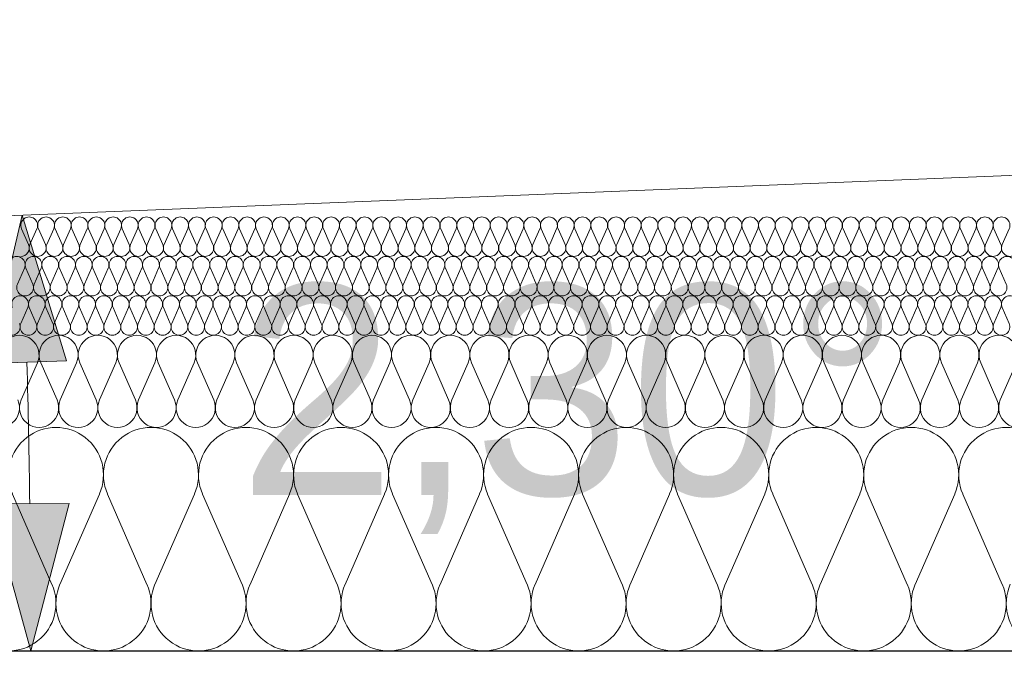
# Model space of a CAD drawing. Extents: x -686885 to -413214, y -23370 to 153194.
# Tile 9 of 145: x -657350 to -656602, y -7972 to -7490. Entities that reach past the tile are written whole.
import ezdxf

# ---------------------------------------------------------------- set-up
doc = ezdxf.new("R2010")
doc.units = 0
doc.header["$MEASUREMENT"] = 0
for name, color, linetype, lineweight in [('Arch stropy_Nr_Pióra__1', 7, 'Continuous', 25), ('INWENT KONST. DREWNIANA_Nr_Pióra__21', 7, 'Continuous', 9), ('INWENT WYMIARY_Nr_Pióra__21', 7, 'Continuous', 9), ('INWENT WYMIARY_Nr_Pióra__5', 7, 'Continuous', 13)]:
    doc.layers.add(name, color=color, linetype=linetype, lineweight=lineweight)
doc.layers.add('Inwent Izolacje', color=7, linetype='Continuous')
doc.layers.add('INWENT WYMIARY', color=7, linetype='Continuous')
doc.layers.add('Inwent Izolacje_Nr_Pióra__2', color=7, linetype='Continuous', lineweight=13, true_color=0x7f7f7f)
doc.styles.add('GENERATED_STYLE_1', font='txt')
doc.dimstyles.new('GENERATED_STYLE__9', dxfattribs={"dimtxt": 160.000002, "dimasz": 110.144928, "dimexe": 0.18, "dimexo": 40, "dimgap": 0.09, "dimtad": 1, "dimtih": 1, "dimtoh": 1, "dimdec": 0, "dimzin": 0, "dimdsep": 46, "dimtxsty": 'GENERATED_STYLE_1', "dimblk": 'ARROWHEAD_5', "dimblk1": 'ARROWHEAD_5', "dimblk2": 'ARROWHEAD_5', "dimcen": 0.09, "dimclrd": 7, "dimclre": 7, "dimclrt": 7, "dimazin": 0, "dimtfac": 1, "dimtdec": 4, "dimtmove": 0, "dimatfit": 3, "dimfxl": 0, "dimtolj": 1, "dimtzin": 0, "dimarcsym": 0})

# ---------------------------------------------------------------- blocks, each defined once
blk = doc.blocks.new('Izolacja cieplna 14_13', base_point=(-647529.55, -7969.58))
at = {"layer": 'Inwent Izolacje_Nr_Pióra__2', "linetype": 'Continuous'}
for p, q in [((-657325.91, -7918.92), (-657355.98, -7850.24)), ((-657289.77, -7850.24), (-657319.84, -7918.92)), ((-657253.64, -7918.92), (-657283.7, -7850.24)), ((-657217.5, -7850.24), (-657247.57, -7918.92)), ((-657181.36, -7918.92), (-657211.43, -7850.24)), ((-657145.22, -7850.24), (-657175.29, -7918.92)), ((-657109.09, -7918.92), (-657139.15, -7850.24)), ((-657072.95, -7850.24), (-657103.01, -7918.92)), ((-657036.81, -7918.92), (-657066.88, -7850.24)), ((-657000.67, -7850.24), (-657030.74, -7918.92)), ((-656964.53, -7918.92), (-656994.6, -7850.24)), ((-656928.4, -7850.24), (-656958.46, -7918.92)), ((-656892.26, -7918.92), (-656922.33, -7850.24)), ((-656856.12, -7850.24), (-656886.19, -7918.92)), ((-656819.98, -7918.92), (-656850.05, -7850.24)), ((-656783.85, -7850.24), (-656813.91, -7918.92)), ((-656747.71, -7918.92), (-656777.77, -7850.24)), ((-656711.57, -7850.24), (-656741.64, -7918.92)), ((-656675.43, -7918.92), (-656705.5, -7850.24)), ((-656639.3, -7850.24), (-656669.36, -7918.92)), ((-656603.16, -7918.92), (-656633.22, -7850.24))]:
    blk.add_line(p, q, dxfattribs=at)
for centre, start_param, end_param in [((-657322.88, -7835.73), 1.158003, 5.125183), ((-657250.6, -7835.73), 1.158003, 5.125183), ((-657178.33, -7835.73), 1.158003, 5.125183), ((-657106.05, -7835.73), 1.158003, 5.125183), ((-657033.77, -7835.73), 1.158003, 5.125183), ((-656961.5, -7835.73), 1.158003, 5.125183), ((-656889.22, -7835.73), 1.158003, 5.125183), ((-656816.95, -7835.73), 1.158003, 5.125183), ((-656744.67, -7835.73), 1.158003, 5.125183), ((-656672.4, -7835.73), 1.158003, 5.125183), ((-656600.12, -7835.73), 1.158003, 5.125183), ((-657359.01, -7933.42), 4.299595, 8.266774), ((-657286.74, -7933.42), 4.299595, 8.266774), ((-657214.46, -7933.42), 4.299595, 8.266774), ((-657142.19, -7933.42), 4.299595, 8.266774), ((-657069.91, -7933.42), 4.299595, 8.266774), ((-656997.64, -7933.42), 4.299595, 8.266774), ((-656925.36, -7933.42), 4.299595, 8.266774), ((-656853.09, -7933.42), 4.299595, 8.266774), ((-656780.81, -7933.42), 4.299595, 8.266774), ((-656708.53, -7933.42), 4.299595, 8.266774), ((-656636.26, -7933.42), 4.299595, 8.266774), ((-656563.98, -7933.42), 4.299595, 8.266774)]:
    blk.add_ellipse(centre, major_axis=(0, -36.15), ratio=0.999515, start_param=start_param, end_param=end_param, dxfattribs=at)
blk = doc.blocks.new('Izolacja cieplna 14_14', base_point=(-648399.55, -7799.58))
at = {"layer": 'Inwent Izolacje_Nr_Pióra__2', "linetype": 'Continuous'}
for p, q in [((-657336.98, -7750.44), (-657349.37, -7778.72)), ((-657322.08, -7778.72), (-657334.47, -7750.44)), ((-657307.19, -7750.44), (-657319.58, -7778.72)), ((-657292.29, -7778.72), (-657304.69, -7750.44)), ((-657277.4, -7750.44), (-657289.79, -7778.72)), ((-657262.51, -7778.72), (-657274.9, -7750.44)), ((-657247.61, -7750.44), (-657260, -7778.72)), ((-657232.72, -7778.72), (-657245.11, -7750.44)), ((-657217.83, -7750.44), (-657230.22, -7778.72)), ((-657202.93, -7778.72), (-657215.32, -7750.44)), ((-657188.04, -7750.44), (-657200.43, -7778.72)), ((-657173.14, -7778.72), (-657185.54, -7750.44)), ((-657158.25, -7750.44), (-657170.64, -7778.72)), ((-657143.36, -7778.72), (-657155.75, -7750.44)), ((-657128.46, -7750.44), (-657140.86, -7778.72)), ((-657113.57, -7778.72), (-657125.96, -7750.44)), ((-657098.68, -7750.44), (-657111.07, -7778.72)), ((-657083.78, -7778.72), (-657096.17, -7750.44)), ((-657068.89, -7750.44), (-657081.28, -7778.72)), ((-657054, -7778.72), (-657066.39, -7750.44)), ((-657039.1, -7750.44), (-657051.49, -7778.72)), ((-657024.21, -7778.72), (-657036.6, -7750.44)), ((-657009.32, -7750.44), (-657021.71, -7778.72)), ((-656994.42, -7778.72), (-657006.81, -7750.44)), ((-656979.53, -7750.44), (-656991.92, -7778.72)), ((-656964.63, -7778.72), (-656977.03, -7750.44)), ((-656949.74, -7750.44), (-656962.13, -7778.72)), ((-656934.85, -7778.72), (-656947.24, -7750.44)), ((-656919.95, -7750.44), (-656932.35, -7778.72)), ((-656905.06, -7778.72), (-656917.45, -7750.44)), ((-656890.17, -7750.44), (-656902.56, -7778.72)), ((-656875.27, -7778.72), (-656887.66, -7750.44)), ((-656860.38, -7750.44), (-656872.77, -7778.72)), ((-656845.49, -7778.72), (-656857.88, -7750.44)), ((-656830.59, -7750.44), (-656842.98, -7778.72)), ((-656815.7, -7778.72), (-656828.09, -7750.44)), ((-656800.8, -7750.44), (-656813.2, -7778.72)), ((-656785.91, -7778.72), (-656798.3, -7750.44)), ((-656771.02, -7750.44), (-656783.41, -7778.72)), ((-656756.12, -7778.72), (-656768.51, -7750.44)), ((-656741.23, -7750.44), (-656753.62, -7778.72)), ((-656726.34, -7778.72), (-656738.73, -7750.44)), ((-656711.44, -7750.44), (-656723.83, -7778.72)), ((-656696.55, -7778.72), (-656708.94, -7750.44)), ((-656681.66, -7750.44), (-656694.05, -7778.72)), ((-656666.76, -7778.72), (-656679.15, -7750.44)), ((-656651.87, -7750.44), (-656664.26, -7778.72)), ((-656636.97, -7778.72), (-656649.37, -7750.44)), ((-656622.08, -7750.44), (-656634.47, -7778.72)), ((-656607.19, -7778.72), (-656619.58, -7750.44)), ((-656592.29, -7750.44), (-656604.69, -7778.72))]:
    blk.add_line(p, q, dxfattribs=at)
for centre, start_param, end_param in [((-657350.62, -7744.47), 2.728799, 6.695979), ((-657320.83, -7744.47), 2.728799, 6.695979), ((-657291.04, -7744.47), 2.728799, 6.695979), ((-657261.26, -7744.47), 2.728799, 6.695979), ((-657231.47, -7744.47), 2.728799, 6.695979), ((-657201.68, -7744.47), 2.728799, 6.695979), ((-657171.89, -7744.47), 2.728799, 6.695979), ((-657142.11, -7744.47), 2.728799, 6.695979), ((-657112.32, -7744.47), 2.728799, 6.695979), ((-657082.53, -7744.47), 2.728799, 6.695979), ((-657052.74, -7744.47), 2.728799, 6.695979), ((-657022.96, -7744.47), 2.728799, 6.695979), ((-656993.17, -7744.47), 2.728799, 6.695979), ((-656963.38, -7744.47), 2.728799, 6.695979), ((-656933.6, -7744.47), 2.728799, 6.695979), ((-656903.81, -7744.47), 2.728799, 6.695979), ((-656874.02, -7744.47), 2.728799, 6.695979), ((-656844.23, -7744.47), 2.728799, 6.695979), ((-656814.45, -7744.47), 2.728799, 6.695979), ((-656784.66, -7744.47), 2.728799, 6.695979), ((-656754.87, -7744.47), 2.728799, 6.695979), ((-656725.09, -7744.47), 2.728799, 6.695979), ((-656695.3, -7744.47), 2.728799, 6.695979), ((-656665.51, -7744.47), 2.728799, 6.695979), ((-656635.72, -7744.47), 2.728799, 6.695979), ((-656605.94, -7744.47), 2.728799, 6.695979), ((-657365.51, -7784.69), 5.870392, 9.837571), ((-657335.72, -7784.69), 5.870392, 9.837571), ((-657305.94, -7784.69), 5.870392, 9.837571), ((-657276.15, -7784.69), 5.870392, 9.837571), ((-657246.36, -7784.69), 5.870392, 9.837571), ((-657216.57, -7784.69), 5.870392, 9.837571), ((-657186.79, -7784.69), 5.870392, 9.837571), ((-657157, -7784.69), 5.870392, 9.837571), ((-657127.21, -7784.69), 5.870392, 9.837571), ((-657097.43, -7784.69), 5.870392, 9.837571), ((-657067.64, -7784.69), 5.870392, 9.837571), ((-657037.85, -7784.69), 5.870392, 9.837571), ((-657008.06, -7784.69), 5.870392, 9.837571), ((-656978.28, -7784.69), 5.870392, 9.837571), ((-656948.49, -7784.69), 5.870392, 9.837571), ((-656918.7, -7784.69), 5.870392, 9.837571), ((-656888.91, -7784.69), 5.870392, 9.837571), ((-656859.13, -7784.69), 5.870392, 9.837571), ((-656829.34, -7784.69), 5.870392, 9.837571), ((-656799.55, -7784.69), 5.870392, 9.837571), ((-656769.77, -7784.69), 5.870392, 9.837571), ((-656739.98, -7784.69), 5.870392, 9.837571), ((-656710.19, -7784.69), 5.870392, 9.837571), ((-656680.4, -7784.69), 5.870392, 9.837571), ((-656650.62, -7784.69), 5.870392, 9.837571), ((-656620.83, -7784.69), 5.870392, 9.837571), ((-656591.04, -7784.69), 5.870392, 9.837571)]:
    blk.add_ellipse(centre, major_axis=(-14.89, 0), ratio=0.999587, start_param=start_param, end_param=end_param, dxfattribs=at)
blk = doc.blocks.new('Izolacja cieplna 14_15', base_point=(-649049.55, -7729.58))
at = {"layer": 'Inwent Izolacje_Nr_Pióra__2', "linetype": 'Continuous'}
for p, q in [((-657344.36, -7708.52), (-657349.67, -7720.64)), ((-657337.98, -7720.64), (-657343.29, -7708.52)), ((-657331.6, -7708.52), (-657336.91, -7720.64)), ((-657325.22, -7720.64), (-657330.53, -7708.52)), ((-657318.84, -7708.52), (-657324.15, -7720.64)), ((-657312.46, -7720.64), (-657317.77, -7708.52)), ((-657306.08, -7708.52), (-657311.39, -7720.64)), ((-657299.7, -7720.64), (-657305.01, -7708.52)), ((-657293.32, -7708.52), (-657298.63, -7720.64)), ((-657286.94, -7720.64), (-657292.25, -7708.52)), ((-657280.56, -7708.52), (-657285.87, -7720.64)), ((-657274.18, -7720.64), (-657279.49, -7708.52)), ((-657267.8, -7708.52), (-657273.11, -7720.64)), ((-657261.42, -7720.64), (-657266.73, -7708.52)), ((-657255.04, -7708.52), (-657260.35, -7720.64)), ((-657248.66, -7720.64), (-657253.97, -7708.52)), ((-657242.28, -7708.52), (-657247.59, -7720.64)), ((-657235.9, -7720.64), (-657241.21, -7708.52)), ((-657229.52, -7708.52), (-657234.83, -7720.64)), ((-657223.14, -7720.64), (-657228.44, -7708.52)), ((-657216.76, -7708.52), (-657222.06, -7720.64)), ((-657210.38, -7720.64), (-657215.68, -7708.52)), ((-657204, -7708.52), (-657209.3, -7720.64)), ((-657197.62, -7720.64), (-657202.92, -7708.52)), ((-657191.24, -7708.52), (-657196.54, -7720.64)), ((-657184.86, -7720.64), (-657190.16, -7708.52)), ((-657178.48, -7708.52), (-657183.78, -7720.64)), ((-657172.09, -7720.64), (-657177.4, -7708.52)), ((-657165.71, -7708.52), (-657171.02, -7720.64)), ((-657159.33, -7720.64), (-657164.64, -7708.52)), ((-657152.95, -7708.52), (-657158.26, -7720.64)), ((-657146.57, -7720.64), (-657151.88, -7708.52)), ((-657140.19, -7708.52), (-657145.5, -7720.64)), ((-657133.81, -7720.64), (-657139.12, -7708.52)), ((-657127.43, -7708.52), (-657132.74, -7720.64)), ((-657121.05, -7720.64), (-657126.36, -7708.52)), ((-657114.67, -7708.52), (-657119.98, -7720.64)), ((-657108.29, -7720.64), (-657113.6, -7708.52)), ((-657101.91, -7708.52), (-657107.22, -7720.64)), ((-657095.53, -7720.64), (-657100.84, -7708.52)), ((-657089.15, -7708.52), (-657094.46, -7720.64)), ((-657082.77, -7720.64), (-657088.08, -7708.52)), ((-657076.39, -7708.52), (-657081.7, -7720.64)), ((-657070.01, -7720.64), (-657075.32, -7708.52)), ((-657063.63, -7708.52), (-657068.94, -7720.64)), ((-657057.25, -7720.64), (-657062.56, -7708.52)), ((-657050.87, -7708.52), (-657056.18, -7720.64)), ((-657044.49, -7720.64), (-657049.8, -7708.52)), ((-657038.11, -7708.52), (-657043.42, -7720.64)), ((-657031.73, -7720.64), (-657037.04, -7708.52)), ((-657025.35, -7708.52), (-657030.66, -7720.64)), ((-657018.97, -7720.64), (-657024.28, -7708.52)), ((-657012.59, -7708.52), (-657017.9, -7720.64)), ((-657006.21, -7720.64), (-657011.52, -7708.52)), ((-656999.83, -7708.52), (-657005.14, -7720.64)), ((-656993.45, -7720.64), (-656998.76, -7708.52)), ((-656987.07, -7708.52), (-656992.38, -7720.64)), ((-656980.69, -7720.64), (-656986, -7708.52)), ((-656974.31, -7708.52), (-656979.62, -7720.64)), ((-656967.93, -7720.64), (-656973.24, -7708.52)), ((-656961.55, -7708.52), (-656966.86, -7720.64)), ((-656955.17, -7720.64), (-656960.48, -7708.52)), ((-656948.79, -7708.52), (-656954.1, -7720.64)), ((-656942.41, -7720.64), (-656947.72, -7708.52)), ((-656936.03, -7708.52), (-656941.34, -7720.64)), ((-656929.65, -7720.64), (-656934.96, -7708.52)), ((-656923.27, -7708.52), (-656928.58, -7720.64)), ((-656916.89, -7720.64), (-656922.19, -7708.52)), ((-656910.51, -7708.52), (-656915.81, -7720.64)), ((-656904.13, -7720.64), (-656909.43, -7708.52)), ((-656897.75, -7708.52), (-656903.05, -7720.64)), ((-656891.37, -7720.64), (-656896.67, -7708.52)), ((-656884.99, -7708.52), (-656890.29, -7720.64)), ((-656878.61, -7720.64), (-656883.91, -7708.52)), ((-656872.23, -7708.52), (-656877.53, -7720.64)), ((-656865.84, -7720.64), (-656871.15, -7708.52)), ((-656859.46, -7708.52), (-656864.77, -7720.64)), ((-656853.08, -7720.64), (-656858.39, -7708.52)), ((-656846.7, -7708.52), (-656852.01, -7720.64)), ((-656840.32, -7720.64), (-656845.63, -7708.52)), ((-656833.94, -7708.52), (-656839.25, -7720.64)), ((-656827.56, -7720.64), (-656832.87, -7708.52)), ((-656821.18, -7708.52), (-656826.49, -7720.64)), ((-656814.8, -7720.64), (-656820.11, -7708.52)), ((-656808.42, -7708.52), (-656813.73, -7720.64)), ((-656802.04, -7720.64), (-656807.35, -7708.52)), ((-656795.66, -7708.52), (-656800.97, -7720.64)), ((-656789.28, -7720.64), (-656794.59, -7708.52)), ((-656782.9, -7708.52), (-656788.21, -7720.64)), ((-656776.52, -7720.64), (-656781.83, -7708.52)), ((-656770.14, -7708.52), (-656775.45, -7720.64)), ((-656763.76, -7720.64), (-656769.07, -7708.52)), ((-656757.38, -7708.52), (-656762.69, -7720.64)), ((-656751, -7720.64), (-656756.31, -7708.52)), ((-656744.62, -7708.52), (-656749.93, -7720.64)), ((-656738.24, -7720.64), (-656743.55, -7708.52)), ((-656731.86, -7708.52), (-656737.17, -7720.64)), ((-656725.48, -7720.64), (-656730.79, -7708.52)), ((-656719.1, -7708.52), (-656724.41, -7720.64)), ((-656712.72, -7720.64), (-656718.03, -7708.52)), ((-656706.34, -7708.52), (-656711.65, -7720.64)), ((-656699.96, -7720.64), (-656705.27, -7708.52)), ((-656693.58, -7708.52), (-656698.89, -7720.64)), ((-656687.2, -7720.64), (-656692.51, -7708.52)), ((-656680.82, -7708.52), (-656686.13, -7720.64)), ((-656674.44, -7720.64), (-656679.75, -7708.52)), ((-656668.06, -7708.52), (-656673.37, -7720.64)), ((-656661.68, -7720.64), (-656666.99, -7708.52)), ((-656655.3, -7708.52), (-656660.61, -7720.64)), ((-656648.92, -7720.64), (-656654.23, -7708.52)), ((-656642.54, -7708.52), (-656647.85, -7720.64)), ((-656636.16, -7720.64), (-656641.47, -7708.52)), ((-656629.78, -7708.52), (-656635.09, -7720.64)), ((-656623.4, -7720.64), (-656628.71, -7708.52)), ((-656617.02, -7708.52), (-656622.33, -7720.64)), ((-656610.64, -7720.64), (-656615.94, -7708.52)), ((-656604.26, -7708.52), (-656609.56, -7720.64)), ((-656597.88, -7720.64), (-656603.18, -7708.52))]:
    blk.add_line(p, q, dxfattribs=at)
for centre, start_param, end_param in [((-657350.2, -7705.96), 1.158003, 5.125183), ((-657337.44, -7705.96), 1.158003, 5.125183), ((-657324.68, -7705.96), 1.158003, 5.125183), ((-657311.92, -7705.96), 1.158003, 5.125183), ((-657299.16, -7705.96), 1.158003, 5.125183), ((-657286.4, -7705.96), 1.158003, 5.125183), ((-657273.64, -7705.96), 1.158003, 5.125183), ((-657260.88, -7705.96), 1.158003, 5.125183), ((-657248.12, -7705.96), 1.158003, 5.125183), ((-657235.36, -7705.96), 1.158003, 5.125183), ((-657222.6, -7705.96), 1.158003, 5.125183), ((-657209.84, -7705.96), 1.158003, 5.125183), ((-657197.08, -7705.96), 1.158003, 5.125183), ((-657184.32, -7705.96), 1.158003, 5.125183), ((-657171.56, -7705.96), 1.158003, 5.125183), ((-657158.8, -7705.96), 1.158003, 5.125183), ((-657146.04, -7705.96), 1.158003, 5.125183), ((-657133.28, -7705.96), 1.158003, 5.125183), ((-657120.52, -7705.96), 1.158003, 5.125183), ((-657107.76, -7705.96), 1.158003, 5.125183), ((-657095, -7705.96), 1.158003, 5.125183), ((-657082.24, -7705.96), 1.158003, 5.125183), ((-657069.48, -7705.96), 1.158003, 5.125183), ((-657056.72, -7705.96), 1.158003, 5.125183), ((-657043.95, -7705.96), 1.158003, 5.125183), ((-657031.19, -7705.96), 1.158003, 5.125183), ((-657018.43, -7705.96), 1.158003, 5.125183), ((-657005.67, -7705.96), 1.158003, 5.125183), ((-656992.91, -7705.96), 1.158003, 5.125183), ((-656980.15, -7705.96), 1.158003, 5.125183), ((-656967.39, -7705.96), 1.158003, 5.125183), ((-656954.63, -7705.96), 1.158003, 5.125183), ((-656941.87, -7705.96), 1.158003, 5.125183), ((-656929.11, -7705.96), 1.158003, 5.125183), ((-656916.35, -7705.96), 1.158003, 5.125183), ((-656903.59, -7705.96), 1.158003, 5.125183), ((-656890.83, -7705.96), 1.158003, 5.125183), ((-656878.07, -7705.96), 1.158003, 5.125183), ((-656865.31, -7705.96), 1.158003, 5.125183), ((-656852.55, -7705.96), 1.158003, 5.125183), ((-656839.79, -7705.96), 1.158003, 5.125183), ((-656827.03, -7705.96), 1.158003, 5.125183), ((-656814.27, -7705.96), 1.158003, 5.125183), ((-656801.51, -7705.96), 1.158003, 5.125183), ((-656788.75, -7705.96), 1.158003, 5.125183), ((-656775.99, -7705.96), 1.158003, 5.125183), ((-656763.23, -7705.96), 1.158003, 5.125183), ((-656750.47, -7705.96), 1.158003, 5.125183), ((-656737.7, -7705.96), 1.158003, 5.125183), ((-656724.94, -7705.96), 1.158003, 5.125183), ((-656712.18, -7705.96), 1.158003, 5.125183), ((-656699.42, -7705.96), 1.158003, 5.125183), ((-656686.66, -7705.96), 1.158003, 5.125183), ((-656673.9, -7705.96), 1.158003, 5.125183), ((-656661.14, -7705.96), 1.158003, 5.125183), ((-656648.38, -7705.96), 1.158003, 5.125183), ((-656635.62, -7705.96), 1.158003, 5.125183), ((-656622.86, -7705.96), 1.158003, 5.125183), ((-656610.1, -7705.96), 1.158003, 5.125183), ((-656597.34, -7705.96), 1.158003, 5.125183), ((-657356.58, -7723.2), 4.299595, 8.266774), ((-657343.82, -7723.2), 4.299595, 8.266774), ((-657331.06, -7723.2), 4.299595, 8.266774), ((-657318.3, -7723.2), 4.299595, 8.266774), ((-657305.54, -7723.2), 4.299595, 8.266774), ((-657292.78, -7723.2), 4.299595, 8.266774), ((-657280.02, -7723.2), 4.299595, 8.266774), ((-657267.26, -7723.2), 4.299595, 8.266774), ((-657254.5, -7723.2), 4.299595, 8.266774), ((-657241.74, -7723.2), 4.299595, 8.266774), ((-657228.98, -7723.2), 4.299595, 8.266774), ((-657216.22, -7723.2), 4.299595, 8.266774), ((-657203.46, -7723.2), 4.299595, 8.266774), ((-657190.7, -7723.2), 4.299595, 8.266774), ((-657177.94, -7723.2), 4.299595, 8.266774), ((-657165.18, -7723.2), 4.299595, 8.266774), ((-657152.42, -7723.2), 4.299595, 8.266774), ((-657139.66, -7723.2), 4.299595, 8.266774), ((-657126.9, -7723.2), 4.299595, 8.266774), ((-657114.14, -7723.2), 4.299595, 8.266774), ((-657101.38, -7723.2), 4.299595, 8.266774), ((-657088.62, -7723.2), 4.299595, 8.266774), ((-657075.86, -7723.2), 4.299595, 8.266774), ((-657063.1, -7723.2), 4.299595, 8.266774), ((-657050.33, -7723.2), 4.299595, 8.266774), ((-657037.57, -7723.2), 4.299595, 8.266774), ((-657024.81, -7723.2), 4.299595, 8.266774), ((-657012.05, -7723.2), 4.299595, 8.266774), ((-656999.29, -7723.2), 4.299595, 8.266774), ((-656986.53, -7723.2), 4.299595, 8.266774), ((-656973.77, -7723.2), 4.299595, 8.266774), ((-656961.01, -7723.2), 4.299595, 8.266774), ((-656948.25, -7723.2), 4.299595, 8.266774), ((-656935.49, -7723.2), 4.299595, 8.266774), ((-656922.73, -7723.2), 4.299595, 8.266774), ((-656909.97, -7723.2), 4.299595, 8.266774), ((-656897.21, -7723.2), 4.299595, 8.266774), ((-656884.45, -7723.2), 4.299595, 8.266774), ((-656871.69, -7723.2), 4.299595, 8.266774), ((-656858.93, -7723.2), 4.299595, 8.266774), ((-656846.17, -7723.2), 4.299595, 8.266774), ((-656833.41, -7723.2), 4.299595, 8.266774), ((-656820.65, -7723.2), 4.299595, 8.266774), ((-656807.89, -7723.2), 4.299595, 8.266774), ((-656795.13, -7723.2), 4.299595, 8.266774), ((-656782.37, -7723.2), 4.299595, 8.266774), ((-656769.61, -7723.2), 4.299595, 8.266774), ((-656756.85, -7723.2), 4.299595, 8.266774), ((-656744.08, -7723.2), 4.299595, 8.266774), ((-656731.32, -7723.2), 4.299595, 8.266774), ((-656718.56, -7723.2), 4.299595, 8.266774), ((-656705.8, -7723.2), 4.299595, 8.266774), ((-656693.04, -7723.2), 4.299595, 8.266774), ((-656680.28, -7723.2), 4.299595, 8.266774), ((-656667.52, -7723.2), 4.299595, 8.266774), ((-656654.76, -7723.2), 4.299595, 8.266774), ((-656642, -7723.2), 4.299595, 8.266774), ((-656629.24, -7723.2), 4.299595, 8.266774), ((-656616.48, -7723.2), 4.299595, 8.266774), ((-656603.72, -7723.2), 4.299595, 8.266774)]:
    blk.add_ellipse(centre, major_axis=(0, -6.38), ratio=0.999979, start_param=start_param, end_param=end_param, dxfattribs=at)
blk = doc.blocks.new('Izolacja cieplna 14_16', base_point=(-649699.55, -7699.58))
at = {"layer": 'Inwent Izolacje_Nr_Pióra__2', "linetype": 'Continuous'}
for p, q in [((-657346.9, -7678.52), (-657352.21, -7690.64)), ((-657340.52, -7690.64), (-657345.83, -7678.52)), ((-657334.13, -7678.52), (-657339.44, -7690.64)), ((-657327.75, -7690.64), (-657333.06, -7678.52)), ((-657321.37, -7678.52), (-657326.68, -7690.64)), ((-657314.98, -7690.64), (-657320.29, -7678.52)), ((-657308.6, -7678.52), (-657313.91, -7690.64)), ((-657302.22, -7690.64), (-657307.53, -7678.52)), ((-657295.83, -7678.52), (-657301.15, -7690.64)), ((-657289.45, -7690.64), (-657294.76, -7678.52)), ((-657283.07, -7678.52), (-657288.38, -7690.64)), ((-657276.69, -7690.64), (-657282, -7678.52)), ((-657270.3, -7678.52), (-657275.61, -7690.64)), ((-657263.92, -7690.64), (-657269.23, -7678.52)), ((-657257.54, -7678.52), (-657262.85, -7690.64)), ((-657251.15, -7690.64), (-657256.46, -7678.52)), ((-657244.77, -7678.52), (-657250.08, -7690.64)), ((-657238.39, -7690.64), (-657243.7, -7678.52)), ((-657232, -7678.52), (-657237.32, -7690.64)), ((-657225.62, -7690.64), (-657230.93, -7678.52)), ((-657219.24, -7678.52), (-657224.55, -7690.64)), ((-657212.86, -7690.64), (-657218.17, -7678.52)), ((-657206.47, -7678.52), (-657211.78, -7690.64)), ((-657200.09, -7690.64), (-657205.4, -7678.52)), ((-657193.71, -7678.52), (-657199.02, -7690.64)), ((-657187.32, -7690.64), (-657192.63, -7678.52)), ((-657180.94, -7678.52), (-657186.25, -7690.64)), ((-657174.56, -7690.64), (-657179.87, -7678.52)), ((-657168.18, -7678.52), (-657173.49, -7690.64)), ((-657161.79, -7690.64), (-657167.1, -7678.52)), ((-657155.41, -7678.52), (-657160.72, -7690.64)), ((-657149.03, -7690.64), (-657154.34, -7678.52)), ((-657142.64, -7678.52), (-657147.95, -7690.64)), ((-657136.26, -7690.64), (-657141.57, -7678.52)), ((-657129.88, -7678.52), (-657135.19, -7690.64)), ((-657123.49, -7690.64), (-657128.8, -7678.52)), ((-657117.11, -7678.52), (-657122.42, -7690.64)), ((-657110.73, -7690.64), (-657116.04, -7678.52)), ((-657104.35, -7678.52), (-657109.66, -7690.64)), ((-657097.96, -7690.64), (-657103.27, -7678.52)), ((-657091.58, -7678.52), (-657096.89, -7690.64)), ((-657085.2, -7690.64), (-657090.51, -7678.52)), ((-657078.81, -7678.52), (-657084.12, -7690.64)), ((-657072.43, -7690.64), (-657077.74, -7678.52)), ((-657066.05, -7678.52), (-657071.36, -7690.64)), ((-657059.66, -7690.64), (-657064.97, -7678.52)), ((-657053.28, -7678.52), (-657058.59, -7690.64)), ((-657046.9, -7690.64), (-657052.21, -7678.52)), ((-657040.52, -7678.52), (-657045.83, -7690.64)), ((-657034.13, -7690.64), (-657039.44, -7678.52)), ((-657027.75, -7678.52), (-657033.06, -7690.64)), ((-657021.37, -7690.64), (-657026.68, -7678.52)), ((-657014.98, -7678.52), (-657020.29, -7690.64)), ((-657008.6, -7690.64), (-657013.91, -7678.52)), ((-657002.22, -7678.52), (-657007.53, -7690.64)), ((-656995.83, -7690.64), (-657001.15, -7678.52)), ((-656989.45, -7678.52), (-656994.76, -7690.64)), ((-656983.07, -7690.64), (-656988.38, -7678.52)), ((-656976.69, -7678.52), (-656982, -7690.64)), ((-656970.3, -7690.64), (-656975.61, -7678.52)), ((-656963.92, -7678.52), (-656969.23, -7690.64)), ((-656957.54, -7690.64), (-656962.85, -7678.52)), ((-656951.15, -7678.52), (-656956.46, -7690.64)), ((-656944.77, -7690.64), (-656950.08, -7678.52)), ((-656938.39, -7678.52), (-656943.7, -7690.64)), ((-656932, -7690.64), (-656937.32, -7678.52)), ((-656925.62, -7678.52), (-656930.93, -7690.64)), ((-656919.24, -7690.64), (-656924.55, -7678.52)), ((-656912.86, -7678.52), (-656918.17, -7690.64)), ((-656906.47, -7690.64), (-656911.78, -7678.52)), ((-656900.09, -7678.52), (-656905.4, -7690.64)), ((-656893.71, -7690.64), (-656899.02, -7678.52)), ((-656887.32, -7678.52), (-656892.63, -7690.64)), ((-656880.94, -7690.64), (-656886.25, -7678.52)), ((-656874.56, -7678.52), (-656879.87, -7690.64)), ((-656868.17, -7690.64), (-656873.49, -7678.52)), ((-656861.79, -7678.52), (-656867.1, -7690.64)), ((-656855.41, -7690.64), (-656860.72, -7678.52)), ((-656849.03, -7678.52), (-656854.34, -7690.64)), ((-656842.64, -7690.64), (-656847.95, -7678.52)), ((-656836.26, -7678.52), (-656841.57, -7690.64)), ((-656829.88, -7690.64), (-656835.19, -7678.52)), ((-656823.49, -7678.52), (-656828.8, -7690.64)), ((-656817.11, -7690.64), (-656822.42, -7678.52)), ((-656810.73, -7678.52), (-656816.04, -7690.64)), ((-656804.35, -7690.64), (-656809.66, -7678.52)), ((-656797.96, -7678.52), (-656803.27, -7690.64)), ((-656791.58, -7690.64), (-656796.89, -7678.52)), ((-656785.2, -7678.52), (-656790.51, -7690.64)), ((-656778.81, -7690.64), (-656784.12, -7678.52)), ((-656772.43, -7678.52), (-656777.74, -7690.64)), ((-656766.05, -7690.64), (-656771.36, -7678.52)), ((-656759.66, -7678.52), (-656764.97, -7690.64)), ((-656753.28, -7690.64), (-656758.59, -7678.52)), ((-656746.9, -7678.52), (-656752.21, -7690.64)), ((-656740.52, -7690.64), (-656745.83, -7678.52)), ((-656734.13, -7678.52), (-656739.44, -7690.64)), ((-656727.75, -7690.64), (-656733.06, -7678.52)), ((-656721.37, -7678.52), (-656726.68, -7690.64)), ((-656714.98, -7690.64), (-656720.29, -7678.52)), ((-656708.6, -7678.52), (-656713.91, -7690.64)), ((-656702.22, -7690.64), (-656707.53, -7678.52)), ((-656695.83, -7678.52), (-656701.15, -7690.64)), ((-656689.45, -7690.64), (-656694.76, -7678.52)), ((-656683.07, -7678.52), (-656688.38, -7690.64)), ((-656676.69, -7690.64), (-656682, -7678.52)), ((-656670.3, -7678.52), (-656675.61, -7690.64)), ((-656663.92, -7690.64), (-656669.23, -7678.52)), ((-656657.54, -7678.52), (-656662.85, -7690.64)), ((-656651.15, -7690.64), (-656656.46, -7678.52)), ((-656644.77, -7678.52), (-656650.08, -7690.64)), ((-656638.39, -7690.64), (-656643.7, -7678.52)), ((-656632, -7678.52), (-656637.32, -7690.64)), ((-656625.62, -7690.64), (-656630.93, -7678.52)), ((-656619.24, -7678.52), (-656624.55, -7690.64)), ((-656612.86, -7690.64), (-656618.17, -7678.52)), ((-656606.47, -7678.52), (-656611.78, -7690.64)), ((-656600.09, -7690.64), (-656605.4, -7678.52))]:
    blk.add_line(p, q, dxfattribs=at)
for centre, start_param, end_param in [((-657352.75, -7675.96), 2.728799, 6.695979), ((-657339.98, -7675.96), 2.728799, 6.695979), ((-657327.21, -7675.96), 2.728799, 6.695979), ((-657314.45, -7675.96), 2.728799, 6.695979), ((-657301.68, -7675.96), 2.728799, 6.695979), ((-657288.92, -7675.96), 2.728799, 6.695979), ((-657276.15, -7675.96), 2.728799, 6.695979), ((-657263.38, -7675.96), 2.728799, 6.695979), ((-657250.62, -7675.96), 2.728799, 6.695979), ((-657237.85, -7675.96), 2.728799, 6.695979), ((-657225.09, -7675.96), 2.728799, 6.695979), ((-657212.32, -7675.96), 2.728799, 6.695979), ((-657199.55, -7675.96), 2.728799, 6.695979), ((-657186.79, -7675.96), 2.728799, 6.695979), ((-657174.02, -7675.96), 2.728799, 6.695979), ((-657161.26, -7675.96), 2.728799, 6.695979), ((-657148.49, -7675.96), 2.728799, 6.695979), ((-657135.72, -7675.96), 2.728799, 6.695979), ((-657122.96, -7675.96), 2.728799, 6.695979), ((-657110.19, -7675.96), 2.728799, 6.695979), ((-657097.43, -7675.96), 2.728799, 6.695979), ((-657084.66, -7675.96), 2.728799, 6.695979), ((-657071.89, -7675.96), 2.728799, 6.695979), ((-657059.13, -7675.96), 2.728799, 6.695979), ((-657046.36, -7675.96), 2.728799, 6.695979), ((-657033.6, -7675.96), 2.728799, 6.695979), ((-657020.83, -7675.96), 2.728799, 6.695979), ((-657008.06, -7675.96), 2.728799, 6.695979), ((-656995.3, -7675.96), 2.728799, 6.695979), ((-656982.53, -7675.96), 2.728799, 6.695979), ((-656969.77, -7675.96), 2.728799, 6.695979), ((-656957, -7675.96), 2.728799, 6.695979), ((-656944.23, -7675.96), 2.728799, 6.695979), ((-656931.47, -7675.96), 2.728799, 6.695979), ((-656918.7, -7675.96), 2.728799, 6.695979), ((-656905.94, -7675.96), 2.728799, 6.695979), ((-656893.17, -7675.96), 2.728799, 6.695979), ((-656880.4, -7675.96), 2.728799, 6.695979), ((-656867.64, -7675.96), 2.728799, 6.695979), ((-656854.87, -7675.96), 2.728799, 6.695979), ((-656842.11, -7675.96), 2.728799, 6.695979), ((-656829.34, -7675.96), 2.728799, 6.695979), ((-656816.57, -7675.96), 2.728799, 6.695979), ((-656803.81, -7675.96), 2.728799, 6.695979), ((-656791.04, -7675.96), 2.728799, 6.695979), ((-656778.28, -7675.96), 2.728799, 6.695979), ((-656765.51, -7675.96), 2.728799, 6.695979), ((-656752.75, -7675.96), 2.728799, 6.695979), ((-656739.98, -7675.96), 2.728799, 6.695979), ((-656727.21, -7675.96), 2.728799, 6.695979), ((-656714.45, -7675.96), 2.728799, 6.695979), ((-656701.68, -7675.96), 2.728799, 6.695979), ((-656688.92, -7675.96), 2.728799, 6.695979), ((-656676.15, -7675.96), 2.728799, 6.695979), ((-656663.38, -7675.96), 2.728799, 6.695979), ((-656650.62, -7675.96), 2.728799, 6.695979), ((-656637.85, -7675.96), 2.728799, 6.695979), ((-656625.09, -7675.96), 2.728799, 6.695979), ((-656612.32, -7675.96), 2.728799, 6.695979), ((-656599.55, -7675.96), 2.728799, 6.695979), ((-657346.36, -7693.2), 5.870392, 9.837571), ((-657333.6, -7693.2), 5.870392, 9.837571), ((-657320.83, -7693.2), 5.870392, 9.837571), ((-657308.06, -7693.2), 5.870392, 9.837571), ((-657295.3, -7693.2), 5.870392, 9.837571), ((-657282.53, -7693.2), 5.870392, 9.837571), ((-657269.77, -7693.2), 5.870392, 9.837571), ((-657257, -7693.2), 5.870392, 9.837571), ((-657244.23, -7693.2), 5.870392, 9.837571), ((-657231.47, -7693.2), 5.870392, 9.837571), ((-657218.7, -7693.2), 5.870392, 9.837571), ((-657205.94, -7693.2), 5.870392, 9.837571), ((-657193.17, -7693.2), 5.870392, 9.837571), ((-657180.4, -7693.2), 5.870392, 9.837571), ((-657167.64, -7693.2), 5.870392, 9.837571), ((-657154.87, -7693.2), 5.870392, 9.837571), ((-657142.11, -7693.2), 5.870392, 9.837571), ((-657129.34, -7693.2), 5.870392, 9.837571), ((-657116.57, -7693.2), 5.870392, 9.837571), ((-657103.81, -7693.2), 5.870392, 9.837571), ((-657091.04, -7693.2), 5.870392, 9.837571), ((-657078.28, -7693.2), 5.870392, 9.837571), ((-657065.51, -7693.2), 5.870392, 9.837571), ((-657052.75, -7693.2), 5.870392, 9.837571), ((-657039.98, -7693.2), 5.870392, 9.837571), ((-657027.21, -7693.2), 5.870392, 9.837571), ((-657014.45, -7693.2), 5.870392, 9.837571), ((-657001.68, -7693.2), 5.870392, 9.837571), ((-656988.92, -7693.2), 5.870392, 9.837571), ((-656976.15, -7693.2), 5.870392, 9.837571), ((-656963.38, -7693.2), 5.870392, 9.837571), ((-656950.62, -7693.2), 5.870392, 9.837571), ((-656937.85, -7693.2), 5.870392, 9.837571), ((-656925.09, -7693.2), 5.870392, 9.837571), ((-656912.32, -7693.2), 5.870392, 9.837571), ((-656899.55, -7693.2), 5.870392, 9.837571), ((-656886.79, -7693.2), 5.870392, 9.837571), ((-656874.02, -7693.2), 5.870392, 9.837571), ((-656861.26, -7693.2), 5.870392, 9.837571), ((-656848.49, -7693.2), 5.870392, 9.837571), ((-656835.72, -7693.2), 5.870392, 9.837571), ((-656822.96, -7693.2), 5.870392, 9.837571), ((-656810.19, -7693.2), 5.870392, 9.837571), ((-656797.43, -7693.2), 5.870392, 9.837571), ((-656784.66, -7693.2), 5.870392, 9.837571), ((-656771.89, -7693.2), 5.870392, 9.837571), ((-656759.13, -7693.2), 5.870392, 9.837571), ((-656746.36, -7693.2), 5.870392, 9.837571), ((-656733.6, -7693.2), 5.870392, 9.837571), ((-656720.83, -7693.2), 5.870392, 9.837571), ((-656708.06, -7693.2), 5.870392, 9.837571), ((-656695.3, -7693.2), 5.870392, 9.837571), ((-656682.53, -7693.2), 5.870392, 9.837571), ((-656669.77, -7693.2), 5.870392, 9.837571), ((-656657, -7693.2), 5.870392, 9.837571), ((-656644.23, -7693.2), 5.870392, 9.837571), ((-656631.47, -7693.2), 5.870392, 9.837571), ((-656618.7, -7693.2), 5.870392, 9.837571), ((-656605.94, -7693.2), 5.870392, 9.837571)]:
    blk.add_ellipse(centre, major_axis=(-6.38, 0), ratio=0.999587, start_param=start_param, end_param=end_param, dxfattribs=at)
blk = doc.blocks.new('Izolacja cieplna 14_17', base_point=(-650349.55, -7669.58))
at = {"layer": 'Inwent Izolacje_Nr_Pióra__2', "linetype": 'Continuous'}
for p, q in [((-657343.71, -7660.64), (-657349.02, -7648.52)), ((-657337.34, -7648.52), (-657342.64, -7660.64)), ((-657330.96, -7660.64), (-657336.27, -7648.52)), ((-657324.59, -7648.52), (-657329.89, -7660.64)), ((-657318.21, -7660.64), (-657323.52, -7648.52)), ((-657311.84, -7648.52), (-657317.14, -7660.64)), ((-657305.46, -7660.64), (-657310.77, -7648.52)), ((-657299.09, -7648.52), (-657304.39, -7660.64)), ((-657292.71, -7660.64), (-657298.02, -7648.52)), ((-657286.34, -7648.52), (-657291.64, -7660.64)), ((-657279.96, -7660.64), (-657285.27, -7648.52)), ((-657273.59, -7648.52), (-657278.89, -7660.64)), ((-657267.21, -7660.64), (-657272.52, -7648.52)), ((-657260.84, -7648.52), (-657266.14, -7660.64)), ((-657254.46, -7660.64), (-657259.76, -7648.52)), ((-657248.09, -7648.52), (-657253.39, -7660.64)), ((-657241.71, -7660.64), (-657247.01, -7648.52)), ((-657235.34, -7648.52), (-657240.64, -7660.64)), ((-657228.96, -7660.64), (-657234.26, -7648.52)), ((-657222.58, -7648.52), (-657227.89, -7660.64)), ((-657216.21, -7660.64), (-657221.51, -7648.52)), ((-657209.83, -7648.52), (-657215.14, -7660.64)), ((-657203.46, -7660.64), (-657208.76, -7648.52)), ((-657197.08, -7648.52), (-657202.39, -7660.64)), ((-657190.71, -7660.64), (-657196.01, -7648.52)), ((-657184.33, -7648.52), (-657189.64, -7660.64)), ((-657177.96, -7660.64), (-657183.26, -7648.52)), ((-657171.58, -7648.52), (-657176.89, -7660.64)), ((-657165.21, -7660.64), (-657170.51, -7648.52)), ((-657158.83, -7648.52), (-657164.14, -7660.64)), ((-657152.46, -7660.64), (-657157.76, -7648.52)), ((-657146.08, -7648.52), (-657151.39, -7660.64)), ((-657139.71, -7660.64), (-657145.01, -7648.52)), ((-657133.33, -7648.52), (-657138.64, -7660.64)), ((-657126.96, -7660.64), (-657132.26, -7648.52)), ((-657120.58, -7648.52), (-657125.89, -7660.64)), ((-657114.21, -7660.64), (-657119.51, -7648.52)), ((-657107.83, -7648.52), (-657113.13, -7660.64)), ((-657101.46, -7660.64), (-657106.76, -7648.52)), ((-657095.08, -7648.52), (-657100.38, -7660.64)), ((-657088.7, -7660.64), (-657094.01, -7648.52)), ((-657082.33, -7648.52), (-657087.63, -7660.64)), ((-657075.95, -7660.64), (-657081.26, -7648.52)), ((-657069.58, -7648.52), (-657074.88, -7660.64)), ((-657063.2, -7660.64), (-657068.51, -7648.52)), ((-657056.83, -7648.52), (-657062.13, -7660.64)), ((-657050.45, -7660.64), (-657055.76, -7648.52)), ((-657044.08, -7648.52), (-657049.38, -7660.64)), ((-657037.7, -7660.64), (-657043.01, -7648.52)), ((-657031.33, -7648.52), (-657036.63, -7660.64)), ((-657024.95, -7660.64), (-657030.26, -7648.52)), ((-657018.58, -7648.52), (-657023.88, -7660.64)), ((-657012.2, -7660.64), (-657017.51, -7648.52)), ((-657005.83, -7648.52), (-657011.13, -7660.64)), ((-656999.45, -7660.64), (-657004.76, -7648.52)), ((-656993.08, -7648.52), (-656998.38, -7660.64)), ((-656986.7, -7660.64), (-656992.01, -7648.52)), ((-656980.33, -7648.52), (-656985.63, -7660.64)), ((-656973.95, -7660.64), (-656979.25, -7648.52)), ((-656967.58, -7648.52), (-656972.88, -7660.64)), ((-656961.2, -7660.64), (-656966.5, -7648.52)), ((-656954.83, -7648.52), (-656960.13, -7660.64)), ((-656948.45, -7660.64), (-656953.75, -7648.52)), ((-656942.07, -7648.52), (-656947.38, -7660.64)), ((-656935.7, -7660.64), (-656941, -7648.52)), ((-656929.32, -7648.52), (-656934.63, -7660.64)), ((-656922.95, -7660.64), (-656928.25, -7648.52)), ((-656916.57, -7648.52), (-656921.88, -7660.64)), ((-656910.2, -7660.64), (-656915.5, -7648.52)), ((-656903.82, -7648.52), (-656909.13, -7660.64)), ((-656897.45, -7660.64), (-656902.75, -7648.52)), ((-656891.07, -7648.52), (-656896.38, -7660.64)), ((-656884.7, -7660.64), (-656890, -7648.52)), ((-656878.32, -7648.52), (-656883.63, -7660.64)), ((-656871.95, -7660.64), (-656877.25, -7648.52)), ((-656865.57, -7648.52), (-656870.88, -7660.64)), ((-656859.2, -7660.64), (-656864.5, -7648.52)), ((-656852.82, -7648.52), (-656858.13, -7660.64)), ((-656846.45, -7660.64), (-656851.75, -7648.52)), ((-656840.07, -7648.52), (-656845.38, -7660.64)), ((-656833.7, -7660.64), (-656839, -7648.52)), ((-656827.32, -7648.52), (-656832.62, -7660.64)), ((-656820.95, -7660.64), (-656826.25, -7648.52)), ((-656814.57, -7648.52), (-656819.87, -7660.64)), ((-656808.19, -7660.64), (-656813.5, -7648.52)), ((-656801.82, -7648.52), (-656807.12, -7660.64)), ((-656795.44, -7660.64), (-656800.75, -7648.52)), ((-656789.07, -7648.52), (-656794.37, -7660.64)), ((-656782.69, -7660.64), (-656788, -7648.52)), ((-656776.32, -7648.52), (-656781.62, -7660.64)), ((-656769.94, -7660.64), (-656775.25, -7648.52)), ((-656763.57, -7648.52), (-656768.87, -7660.64)), ((-656757.19, -7660.64), (-656762.5, -7648.52)), ((-656750.82, -7648.52), (-656756.12, -7660.64)), ((-656744.44, -7660.64), (-656749.75, -7648.52)), ((-656738.07, -7648.52), (-656743.37, -7660.64)), ((-656731.69, -7660.64), (-656737, -7648.52)), ((-656725.32, -7648.52), (-656730.62, -7660.64)), ((-656718.94, -7660.64), (-656724.25, -7648.52)), ((-656712.57, -7648.52), (-656717.87, -7660.64)), ((-656706.19, -7660.64), (-656711.5, -7648.52)), ((-656699.82, -7648.52), (-656705.12, -7660.64)), ((-656693.44, -7660.64), (-656698.74, -7648.52)), ((-656687.07, -7648.52), (-656692.37, -7660.64)), ((-656680.69, -7660.64), (-656685.99, -7648.52)), ((-656674.32, -7648.52), (-656679.62, -7660.64)), ((-656667.94, -7660.64), (-656673.24, -7648.52)), ((-656661.56, -7648.52), (-656666.87, -7660.64)), ((-656655.19, -7660.64), (-656660.49, -7648.52)), ((-656648.81, -7648.52), (-656654.12, -7660.64)), ((-656642.44, -7660.64), (-656647.74, -7648.52)), ((-656636.06, -7648.52), (-656641.37, -7660.64)), ((-656629.69, -7660.64), (-656634.99, -7648.52)), ((-656623.31, -7648.52), (-656628.62, -7660.64)), ((-656616.94, -7660.64), (-656622.24, -7648.52)), ((-656610.56, -7648.52), (-656615.87, -7660.64)), ((-656604.19, -7660.64), (-656609.49, -7648.52)), ((-656597.81, -7648.52), (-656603.12, -7660.64))]:
    blk.add_line(p, q, dxfattribs=at)
for centre, start_param, end_param in [((-657343.18, -7645.96), 1.158003, 5.125183), ((-657330.43, -7645.96), 1.158003, 5.125183), ((-657317.68, -7645.96), 1.158003, 5.125183), ((-657304.93, -7645.96), 1.158003, 5.125183), ((-657292.18, -7645.96), 1.158003, 5.125183), ((-657279.43, -7645.96), 1.158003, 5.125183), ((-657266.68, -7645.96), 1.158003, 5.125183), ((-657253.93, -7645.96), 1.158003, 5.125183), ((-657241.17, -7645.96), 1.158003, 5.125183), ((-657228.42, -7645.96), 1.158003, 5.125183), ((-657215.67, -7645.96), 1.158003, 5.125183), ((-657202.92, -7645.96), 1.158003, 5.125183), ((-657190.17, -7645.96), 1.158003, 5.125183), ((-657177.42, -7645.96), 1.158003, 5.125183), ((-657164.67, -7645.96), 1.158003, 5.125183), ((-657151.92, -7645.96), 1.158003, 5.125183), ((-657139.17, -7645.96), 1.158003, 5.125183), ((-657126.42, -7645.96), 1.158003, 5.125183), ((-657113.67, -7645.96), 1.158003, 5.125183), ((-657100.92, -7645.96), 1.158003, 5.125183), ((-657088.17, -7645.96), 1.158003, 5.125183), ((-657075.42, -7645.96), 1.158003, 5.125183), ((-657062.67, -7645.96), 1.158003, 5.125183), ((-657049.92, -7645.96), 1.158003, 5.125183), ((-657037.17, -7645.96), 1.158003, 5.125183), ((-657024.42, -7645.96), 1.158003, 5.125183), ((-657011.67, -7645.96), 1.158003, 5.125183), ((-656998.92, -7645.96), 1.158003, 5.125183), ((-656986.17, -7645.96), 1.158003, 5.125183), ((-656973.42, -7645.96), 1.158003, 5.125183), ((-656960.66, -7645.96), 1.158003, 5.125183), ((-656947.91, -7645.96), 1.158003, 5.125183), ((-656935.16, -7645.96), 1.158003, 5.125183), ((-656922.41, -7645.96), 1.158003, 5.125183), ((-656909.66, -7645.96), 1.158003, 5.125183), ((-656896.91, -7645.96), 1.158003, 5.125183), ((-656884.16, -7645.96), 1.158003, 5.125183), ((-656871.41, -7645.96), 1.158003, 5.125183), ((-656858.66, -7645.96), 1.158003, 5.125183), ((-656845.91, -7645.96), 1.158003, 5.125183), ((-656833.16, -7645.96), 1.158003, 5.125183), ((-656820.41, -7645.96), 1.158003, 5.125183), ((-656807.66, -7645.96), 1.158003, 5.125183), ((-656794.91, -7645.96), 1.158003, 5.125183), ((-656782.16, -7645.96), 1.158003, 5.125183), ((-656769.41, -7645.96), 1.158003, 5.125183), ((-656756.66, -7645.96), 1.158003, 5.125183), ((-656743.91, -7645.96), 1.158003, 5.125183), ((-656731.16, -7645.96), 1.158003, 5.125183), ((-656718.41, -7645.96), 1.158003, 5.125183), ((-656705.66, -7645.96), 1.158003, 5.125183), ((-656692.91, -7645.96), 1.158003, 5.125183), ((-656680.15, -7645.96), 1.158003, 5.125183), ((-656667.4, -7645.96), 1.158003, 5.125183), ((-656654.65, -7645.96), 1.158003, 5.125183), ((-656641.9, -7645.96), 1.158003, 5.125183), ((-656629.15, -7645.96), 1.158003, 5.125183), ((-656616.4, -7645.96), 1.158003, 5.125183), ((-656603.65, -7645.96), 1.158003, 5.125183), ((-657349.55, -7663.2), 0, 1.983589), ((-657336.8, -7663.2), 4.299595, 8.266774), ((-657324.05, -7663.2), 4.299595, 8.266774), ((-657311.3, -7663.2), 4.299595, 8.266774), ((-657298.55, -7663.2), 4.299595, 8.266774), ((-657285.8, -7663.2), 4.299595, 8.266774), ((-657273.05, -7663.2), 4.299595, 8.266774), ((-657260.3, -7663.2), 4.299595, 8.266774), ((-657247.55, -7663.2), 4.299595, 8.266774), ((-657234.8, -7663.2), 4.299595, 8.266774), ((-657222.05, -7663.2), 4.299595, 8.266774), ((-657209.3, -7663.2), 4.299595, 8.266774), ((-657196.55, -7663.2), 4.299595, 8.266774), ((-657183.8, -7663.2), 4.299595, 8.266774), ((-657171.05, -7663.2), 4.299595, 8.266774), ((-657158.3, -7663.2), 4.299595, 8.266774), ((-657145.55, -7663.2), 4.299595, 8.266774), ((-657132.8, -7663.2), 4.299595, 8.266774), ((-657120.05, -7663.2), 4.299595, 8.266774), ((-657107.29, -7663.2), 4.299595, 8.266774), ((-657094.54, -7663.2), 4.299595, 8.266774), ((-657081.79, -7663.2), 4.299595, 8.266774), ((-657069.04, -7663.2), 4.299595, 8.266774), ((-657056.29, -7663.2), 4.299595, 8.266774), ((-657043.54, -7663.2), 4.299595, 8.266774), ((-657030.79, -7663.2), 4.299595, 8.266774), ((-657018.04, -7663.2), 4.299595, 8.266774), ((-657005.29, -7663.2), 4.299595, 8.266774), ((-656992.54, -7663.2), 4.299595, 8.266774), ((-656979.79, -7663.2), 4.299595, 8.266774), ((-656967.04, -7663.2), 4.299595, 8.266774), ((-656954.29, -7663.2), 4.299595, 8.266774), ((-656941.54, -7663.2), 4.299595, 8.266774), ((-656928.79, -7663.2), 4.299595, 8.266774), ((-656916.04, -7663.2), 4.299595, 8.266774), ((-656903.29, -7663.2), 4.299595, 8.266774), ((-656890.54, -7663.2), 4.299595, 8.266774), ((-656877.79, -7663.2), 4.299595, 8.266774), ((-656865.04, -7663.2), 4.299595, 8.266774), ((-656852.29, -7663.2), 4.299595, 8.266774), ((-656839.54, -7663.2), 4.299595, 8.266774), ((-656826.78, -7663.2), 4.299595, 8.266774), ((-656814.03, -7663.2), 4.299595, 8.266774), ((-656801.28, -7663.2), 4.299595, 8.266774), ((-656788.53, -7663.2), 4.299595, 8.266774), ((-656775.78, -7663.2), 4.299595, 8.266774), ((-656763.03, -7663.2), 4.299595, 8.266774), ((-656750.28, -7663.2), 4.299595, 8.266774), ((-656737.53, -7663.2), 4.299595, 8.266774), ((-656724.78, -7663.2), 4.299595, 8.266774), ((-656712.03, -7663.2), 4.299595, 8.266774), ((-656699.28, -7663.2), 4.299595, 8.266774), ((-656686.53, -7663.2), 4.299595, 8.266774), ((-656673.78, -7663.2), 4.299595, 8.266774), ((-656661.03, -7663.2), 4.299595, 8.266774), ((-656648.28, -7663.2), 4.299595, 8.266774), ((-656635.53, -7663.2), 4.299595, 8.266774), ((-656622.78, -7663.2), 4.299595, 8.266774), ((-656610.03, -7663.2), 4.299595, 8.266774), ((-656597.28, -7663.2), 4.299595, 8.266774)]:
    blk.add_ellipse(centre, major_axis=(0, -6.38), ratio=0.999198, start_param=start_param, end_param=end_param, dxfattribs=at)
blk = doc.blocks.new('*D782')
at = {"layer": 'INWENT WYMIARY_Nr_Pióra__5', "linetype": 'Continuous'}
for points in [[(-657348.7, -7638.18), (-657314.98, -7749.08), (-657374.95, -7751.08)], [(-657342.05, -7969.58), (-657372.8, -7857.82), (-657312.81, -7857.42)]]:
    blk.add_hatch(color=256, dxfattribs=at).paths.add_polyline_path(points, flags=0)
for p, q in [((-657348.7, -7638.18), (-657374.95, -7751.08)), ((-657348.7, -7638.18), (-657314.98, -7749.08)), ((-657314.98, -7749.08), (-657374.95, -7751.08)), ((-657372.8, -7857.82), (-657312.81, -7857.42)), ((-657342.05, -7969.58), (-657372.8, -7857.82)), ((-657342.05, -7969.58), (-657312.81, -7857.42))]:
    blk.add_line(p, q, dxfattribs=at)
blk.add_arc((-665600.6, -7969.58), 8258.56, 0.776767, 1.523015, dxfattribs=at)
at = {"layer": 'INWENT WYMIARY_Nr_Pióra__21', "insert": (-657183.74, -7880.63), "char_height": 160, "attachment_point": 7, "style": 'GENERATED_STYLE_1'}
blk.add_mtext('{2,30°}', dxfattribs=at)
blk = doc.blocks.new('ARROWHEAD_5')
at = {"color": 0, "linetype": 'Continuous', "lineweight": 0}
blk.add_line((0, 0), (-1, 0), dxfattribs=at)
blk.add_solid([(-1, 0.2679), (0, 0), (-1, -0.2679), (-1, 0.2679)], dxfattribs=at)
blk = doc.blocks.new('*D783')
at = {"layer": 'INWENT WYMIARY_Nr_Pióra__5', "linetype": 'Continuous'}
for points in [[(-651154.75, -7603.27), (-651129.09, -7716.31), (-651189.04, -7713.99)], [(-651163.09, -7969.58), (-651192.31, -7857.41), (-651132.31, -7857.83)]]:
    blk.add_hatch(color=256, dxfattribs=at).paths.add_polyline_path(points, flags=0)
for p, q in [((-651154.75, -7603.27), (-651189.04, -7713.99)), ((-651154.75, -7603.27), (-651129.09, -7716.31)), ((-651129.09, -7716.31), (-651189.04, -7713.99)), ((-651163.09, -7969.58), (-651192.31, -7857.41)), ((-651192.31, -7857.41), (-651132.31, -7857.83)), ((-651163.09, -7969.58), (-651132.31, -7857.83))]:
    blk.add_line(p, q, dxfattribs=at)
blk.add_arc((-643114.8, -7969.58), 8048.28, 178.18843, 179.202939, dxfattribs=at)
at = {"layer": 'INWENT WYMIARY_Nr_Pióra__21', "insert": (-651769.72, -7862.74), "char_height": 160, "attachment_point": 7, "style": 'GENERATED_STYLE_1'}
blk.add_mtext('{2,61°}', dxfattribs=at)

msp = doc.modelspace()

# ---------------------------------------------------------------- linework, layer by layer
at = {"layer": 'Arch stropy_Nr_Pióra__1', "linetype": 'Continuous'}
msp.add_line((-659599.55, -7969.58), (-647529.55, -7969.58), dxfattribs=at)
at = {"layer": 'INWENT KONST. DREWNIANA_Nr_Pióra__21', "linetype": 'Continuous'}
msp.add_line((-659624.55, -7729.58), (-653649.41, -7489.61), dxfattribs=at)

# ---------------------------------------------------------------- block references
at = {"layer": 'Inwent Izolacje', "color": 104, "linetype": 'Continuous', "lineweight": 13, "true_color": 0x029e21}
for name, p in [('Izolacja cieplna 14_17', (-650349.55, -7669.58)), ('Izolacja cieplna 14_16', (-649699.55, -7699.58)), ('Izolacja cieplna 14_15', (-649049.55, -7729.58)), ('Izolacja cieplna 14_14', (-648399.55, -7799.58)), ('Izolacja cieplna 14_13', (-647529.55, -7969.58))]:
    msp.add_blockref(name, p, dxfattribs=at)

# ---------------------------------------------------------------- dimensions: what is measured, and where the dimension line sits
at = {"layer": 'INWENT WYMIARY', "linetype": 'Continuous'}
for base, center, p2, picture, middle in [((-657343.71, -7803.85), (-665600.6, -7969.58), (-647529.55, -7969.58), '*D782', (-656927.01, -7800.63)), ((-651161, -7786.38), (-643114.8, -7969.58), (-659599.55, -7969.58), '*D783', (-651512.98, -7782.74))]:
    dim = msp.add_angular_dim_3p(base=base, center=center, p1=(-653649.41, -7489.61), p2=p2, dimstyle='GENERATED_STYLE__9', dxfattribs=at)
    dim.commit()
    dim.dimension.update_dxf_attribs({"geometry": picture, "text_midpoint": middle, "dimtype": 165})

doc.saveas('drawing.dxf')
